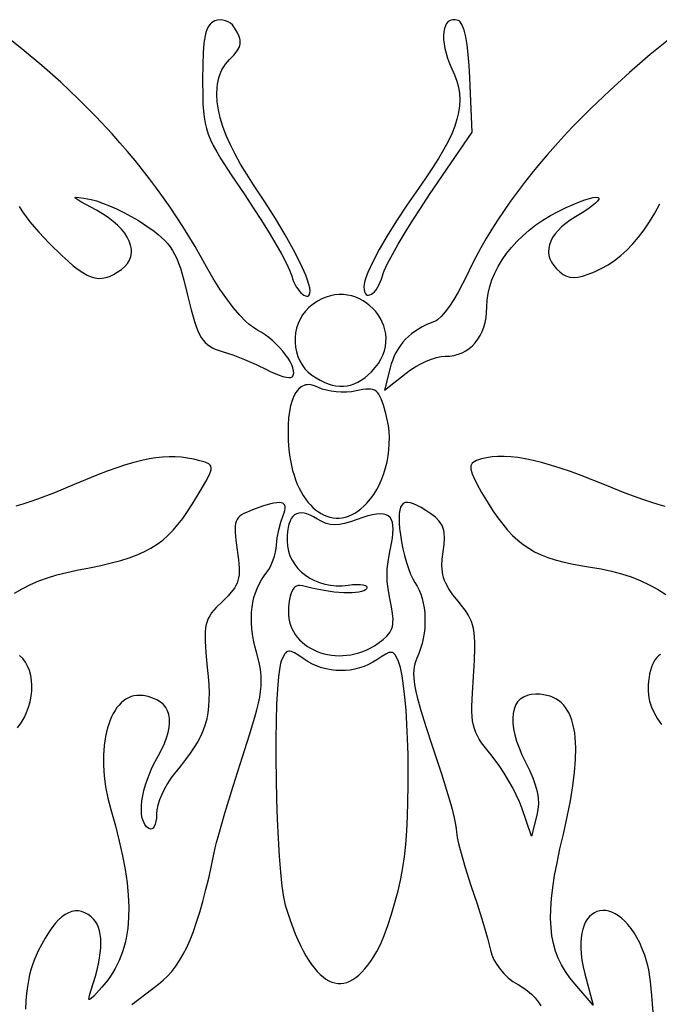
# Model space of a CAD drawing. Extents: x 45.34 to 53.16, y 38.44 to 46.44.
# Tile 3 of 4: x 48.03 to 50.49, y 41.68 to 45.46. Entities that reach past the tile are written whole.
import ezdxf

# ---------------------------------------------------------------- set-up
doc = ezdxf.new("R2010")
doc.units = 0

msp = doc.modelspace()

# ---------------------------------------------------------------- linework, layer by layer
for points in [[(49.146, 44.4182), (49.1449, 44.4291), (49.1416, 44.4429), (49.1362, 44.4594), (49.1289, 44.4784), (49.1088, 44.5231), (49.0822, 44.5753), (49.0501, 44.6334), (49.0132, 44.6956), (48.9725, 44.7603), (48.9289, 44.8258), (48.9026, 44.8658), (48.8789, 44.9048), (48.8579, 44.9427), (48.8396, 44.9795), (48.824, 45.015), (48.8112, 45.0493), (48.8011, 45.0823), (48.7938, 45.1138), (48.7892, 45.1438), (48.7875, 45.1723), (48.7885, 45.1991), (48.7901, 45.2119), (48.7924, 45.2243), (48.7954, 45.2362), (48.7991, 45.2476), (48.8035, 45.2587), (48.8086, 45.2692), (48.8145, 45.2793), (48.821, 45.2889), (48.8283, 45.298), (48.8363, 45.3066), (48.8531, 45.3242), (48.8655, 45.3396), (48.8701, 45.3468), (48.8736, 45.3536), (48.8761, 45.3604), (48.8775, 45.367), (48.8779, 45.3738), (48.8773, 45.3807), (48.8758, 45.388), (48.8732, 45.3956), (48.8652, 45.4124), (48.8535, 45.432), (48.8473, 45.4399), (48.8397, 45.4466), (48.8309, 45.4519), (48.8213, 45.4558), (48.8111, 45.4582), (48.8006, 45.4589), (48.7903, 45.4579), (48.7802, 45.4551), (48.7736, 45.452), (48.7676, 45.448), (48.7621, 45.443), (48.7572, 45.4368), (48.7529, 45.4294), (48.749, 45.4205), (48.7456, 45.4102), (48.7427, 45.3983), (48.7382, 45.3691), (48.7352, 45.3321), (48.7335, 45.2862), (48.733, 45.2307), (48.7335, 45.1633), (48.7344, 45.1348), (48.7361, 45.1089), (48.7387, 45.0852), (48.7425, 45.0629), (48.7478, 45.0414), (48.7547, 45.0202), (48.7634, 44.9986), (48.7742, 44.976), (48.7873, 44.9519), (48.8029, 44.9256), (48.8425, 44.8641), (48.8948, 44.7867), (48.9277, 44.7375), (48.9591, 44.6886), (48.9883, 44.6415), (49.0145, 44.5973), (49.0371, 44.5574), (49.0551, 44.523), (49.0681, 44.4954), (49.0723, 44.4845), (49.0751, 44.4758), (49.0784, 44.4644), (49.0826, 44.4536), (49.0874, 44.4433), (49.0927, 44.4338), (49.0984, 44.4252), (49.1043, 44.4175), (49.1104, 44.4109), (49.1164, 44.4054), (49.1222, 44.4013), (49.1277, 44.3985), (49.1327, 44.3974), (49.1371, 44.3978), (49.1408, 44.4), (49.1436, 44.404), (49.1454, 44.4101), (49.146, 44.4182)], [(49.4236, 44.4758), (49.4263, 44.4845), (49.4306, 44.4954), (49.4436, 44.5231), (49.4618, 44.5577), (49.4844, 44.5979), (49.5109, 44.6423), (49.5402, 44.6898), (49.5719, 44.7389), (49.605, 44.7885), (49.7681, 45.028), (49.7595, 45.2366), (49.7569, 45.2842), (49.7534, 45.3265), (49.7489, 45.3633), (49.7435, 45.3943), (49.7373, 45.4194), (49.7303, 45.4384), (49.7265, 45.4455), (49.7225, 45.4511), (49.7183, 45.455), (49.714, 45.4573), (49.7028, 45.4599), (49.6928, 45.4598), (49.684, 45.4573), (49.6765, 45.4524), (49.6702, 45.4454), (49.6653, 45.4364), (49.6616, 45.4256), (49.6592, 45.4131), (49.6582, 45.3991), (49.6586, 45.3837), (49.6603, 45.3671), (49.6635, 45.3495), (49.6681, 45.3309), (49.6741, 45.3117), (49.6816, 45.2918), (49.6905, 45.2715), (49.701, 45.2474), (49.7093, 45.2236), (49.7154, 45.2001), (49.7191, 45.1765), (49.7205, 45.1526), (49.7195, 45.1283), (49.7159, 45.1033), (49.7098, 45.0774), (49.7011, 45.0503), (49.6898, 45.0219), (49.6756, 44.992), (49.6587, 44.9602), (49.639, 44.9265), (49.6163, 44.8906), (49.5906, 44.8522), (49.5619, 44.8112), (49.5179, 44.7477), (49.4777, 44.6867), (49.442, 44.6293), (49.4114, 44.5764), (49.3866, 44.5293), (49.3681, 44.4891), (49.3614, 44.4719), (49.3566, 44.4568), (49.3536, 44.4439), (49.3526, 44.4335), (49.3532, 44.4231), (49.3549, 44.4148), (49.3576, 44.4086), (49.3611, 44.4042), (49.3654, 44.4018), (49.3703, 44.4011), (49.3756, 44.4021), (49.3813, 44.4048), (49.3872, 44.409), (49.3932, 44.4148), (49.3991, 44.4219), (49.4049, 44.4303), (49.4103, 44.44), (49.4153, 44.4509), (49.4198, 44.4628), (49.4236, 44.4758)], [(49.3821, 44.1075), (49.3962, 44.123), (49.4082, 44.1389), (49.418, 44.1551), (49.4257, 44.1714), (49.4314, 44.1878), (49.4352, 44.2042), (49.4372, 44.2206), (49.4375, 44.2368), (49.4361, 44.2527), (49.4332, 44.2683), (49.4287, 44.2835), (49.4229, 44.2982), (49.4157, 44.3123), (49.4073, 44.3257), (49.3978, 44.3383), (49.3872, 44.3501), (49.3756, 44.361), (49.3631, 44.3708), (49.3498, 44.3796), (49.3358, 44.3871), (49.3211, 44.3934), (49.3059, 44.3983), (49.2901, 44.4018), (49.274, 44.4037), (49.2576, 44.404), (49.241, 44.4026), (49.2242, 44.3995), (49.2073, 44.3944), (49.1905, 44.3874), (49.1738, 44.3783), (49.1572, 44.3671), (49.141, 44.3537), (49.1278, 44.3402), (49.1165, 44.3253), (49.1071, 44.3093), (49.0996, 44.2924), (49.094, 44.2748), (49.0902, 44.2566), (49.0883, 44.2382), (49.0882, 44.2197), (49.0899, 44.2014), (49.0935, 44.1834), (49.0989, 44.1659), (49.106, 44.1493), (49.115, 44.1336), (49.1258, 44.119), (49.1383, 44.1059), (49.1526, 44.0944), (49.169, 44.0836), (49.1849, 44.0743), (49.2005, 44.0666), (49.2157, 44.0604), (49.2307, 44.0558), (49.2453, 44.0527), (49.2597, 44.0512), (49.2739, 44.0512), (49.2878, 44.0528), (49.3016, 44.0559), (49.3152, 44.0606), (49.3287, 44.0669), (49.3421, 44.0747), (49.3555, 44.084), (49.3688, 44.095), (49.3821, 44.1075)], [(49.3636, 43.6019), (49.3775, 43.6184), (49.3902, 43.6361), (49.4017, 43.6549), (49.4121, 43.6746), (49.4213, 43.6952), (49.4292, 43.7165), (49.436, 43.7385), (49.4415, 43.761), (49.4456, 43.7839), (49.4485, 43.8071), (49.4501, 43.8305), (49.4502, 43.854), (49.449, 43.8775), (49.4464, 43.9008), (49.4424, 43.9239), (49.4369, 43.9466), (49.4275, 43.9789), (49.4188, 44.0035), (49.4143, 44.0132), (49.4096, 44.0213), (49.4046, 44.0278), (49.3991, 44.0329), (49.393, 44.0367), (49.3861, 44.0392), (49.3784, 44.0406), (49.3698, 44.0409), (49.36, 44.0403), (49.349, 44.0388), (49.3229, 44.0337), (49.3046, 44.0306), (49.2852, 44.029), (49.2653, 44.0288), (49.2455, 44.0299), (49.2263, 44.0323), (49.2083, 44.036), (49.1922, 44.0409), (49.1785, 44.0469), (49.1632, 44.0537), (49.1487, 44.0572), (49.1418, 44.0577), (49.1352, 44.0574), (49.1288, 44.0564), (49.1227, 44.0546), (49.1168, 44.052), (49.1112, 44.0487), (49.1008, 44.0398), (49.0915, 44.0281), (49.0833, 44.0136), (49.0764, 43.9964), (49.0707, 43.9766), (49.0662, 43.9542), (49.0631, 43.9295), (49.0613, 43.9024), (49.061, 43.873), (49.0621, 43.8415), (49.0646, 43.8079), (49.0671, 43.7867), (49.0703, 43.7662), (49.0743, 43.7465), (49.0789, 43.7275), (49.0842, 43.7094), (49.0902, 43.6921), (49.0967, 43.6756), (49.1038, 43.66), (49.1115, 43.6453), (49.1197, 43.6315), (49.1283, 43.6186), (49.1374, 43.6067), (49.1469, 43.5957), (49.1567, 43.5858), (49.167, 43.5768), (49.1775, 43.5689), (49.1883, 43.5621), (49.1994, 43.5564), (49.2107, 43.5517), (49.2222, 43.5482), (49.2339, 43.5458), (49.2457, 43.5446), (49.2575, 43.5446), (49.2695, 43.5459), (49.2815, 43.5483), (49.2935, 43.552), (49.3054, 43.557), (49.3173, 43.5633), (49.3291, 43.5709), (49.3408, 43.5799), (49.3523, 43.5902), (49.3636, 43.6019)], [(49.4078, 43.0638), (49.4265, 43.0779), (49.4411, 43.0916), (49.447, 43.0984), (49.452, 43.1055), (49.4561, 43.1128), (49.4593, 43.1204), (49.4617, 43.1284), (49.4633, 43.137), (49.4641, 43.1461), (49.4643, 43.1559), (49.4625, 43.178), (49.4581, 43.2039), (49.4508, 43.2425), (49.4456, 43.2741), (49.4424, 43.3011), (49.4414, 43.3257), (49.4424, 43.3503), (49.4456, 43.3773), (49.4508, 43.4089), (49.4582, 43.4476), (49.4617, 43.4679), (49.4639, 43.4862), (49.4647, 43.5023), (49.464, 43.5165), (49.4619, 43.5286), (49.4582, 43.5388), (49.453, 43.547), (49.4461, 43.5533), (49.4375, 43.5578), (49.4273, 43.5604), (49.4152, 43.5612), (49.4013, 43.5603), (49.3856, 43.5575), (49.368, 43.5531), (49.3484, 43.547), (49.3268, 43.5393), (49.301, 43.5302), (49.2784, 43.5238), (49.2584, 43.52), (49.2402, 43.5189), (49.2234, 43.5204), (49.2071, 43.5247), (49.1907, 43.5316), (49.1737, 43.5412), (49.1595, 43.5495), (49.1462, 43.556), (49.1339, 43.5607), (49.1225, 43.5637), (49.112, 43.5648), (49.1025, 43.5641), (49.0939, 43.5616), (49.0862, 43.5573), (49.0795, 43.5512), (49.0736, 43.5432), (49.0687, 43.5335), (49.0647, 43.5219), (49.0615, 43.5085), (49.0593, 43.4933), (49.058, 43.4763), (49.0575, 43.4574), (49.0588, 43.4374), (49.0625, 43.4183), (49.0685, 43.4), (49.0767, 43.3827), (49.0869, 43.3664), (49.099, 43.3513), (49.1128, 43.3375), (49.1282, 43.3251), (49.1451, 43.3141), (49.1633, 43.3047), (49.1826, 43.297), (49.203, 43.2911), (49.2242, 43.2871), (49.2463, 43.2851), (49.2689, 43.2852), (49.2919, 43.2875), (49.3092, 43.2895), (49.3246, 43.2903), (49.3378, 43.29), (49.3487, 43.2886), (49.3568, 43.2862), (49.362, 43.2828), (49.3634, 43.2807), (49.3639, 43.2785), (49.3635, 43.276), (49.3623, 43.2733), (49.3582, 43.269), (49.3519, 43.2654), (49.3434, 43.2625), (49.333, 43.2603), (49.3208, 43.2588), (49.3069, 43.2579), (49.2751, 43.2581), (49.2388, 43.2609), (49.1993, 43.2662), (49.1581, 43.2739), (49.1165, 43.2841), (49.1055, 43.2858), (49.1005, 43.2854), (49.0959, 43.2843), (49.0916, 43.2824), (49.0876, 43.2796), (49.0839, 43.276), (49.0805, 43.2715), (49.0747, 43.26), (49.0699, 43.2448), (49.0661, 43.2259), (49.0633, 43.2031), (49.0624, 43.1882), (49.0629, 43.1737), (49.0645, 43.1597), (49.0673, 43.1462), (49.0712, 43.1333), (49.0761, 43.1209), (49.0821, 43.1091), (49.089, 43.098), (49.0968, 43.0874), (49.1055, 43.0775), (49.115, 43.0682), (49.1252, 43.0597), (49.1361, 43.0518), (49.1476, 43.0446), (49.1598, 43.0383), (49.1725, 43.0326), (49.1856, 43.0278), (49.1993, 43.0238), (49.2133, 43.0206), (49.2276, 43.0182), (49.2423, 43.0167), (49.2572, 43.0161), (49.2722, 43.0165), (49.2874, 43.0177), (49.3027, 43.0199), (49.3181, 43.0231), (49.3334, 43.0273), (49.3486, 43.0325), (49.3637, 43.0387), (49.3787, 43.046), (49.3934, 43.0543), (49.4078, 43.0638)], [(49.4018, 41.8793), (49.4157, 41.907), (49.4301, 41.9411), (49.4444, 41.98), (49.4584, 42.0226), (49.4716, 42.0675), (49.4836, 42.1133), (49.4939, 42.1588), (49.5022, 42.2026), (49.5082, 42.2439), (49.5131, 42.291), (49.517, 42.3427), (49.5199, 42.3982), (49.5218, 42.4563), (49.5228, 42.5162), (49.5229, 42.5768), (49.5221, 42.6372), (49.5204, 42.6963), (49.5178, 42.7533), (49.5145, 42.807), (49.5102, 42.8566), (49.5052, 42.901), (49.4994, 42.9392), (49.4929, 42.9704), (49.4894, 42.9829), (49.4856, 42.9933), (49.4789, 43.0085), (49.4725, 43.0195), (49.4692, 43.0234), (49.4657, 43.0263), (49.4619, 43.0282), (49.4578, 43.0291), (49.4533, 43.029), (49.4482, 43.0279), (49.4362, 43.0227), (49.421, 43.0136), (49.402, 43.0007), (49.3864, 42.9908), (49.3702, 42.9821), (49.3533, 42.9749), (49.3359, 42.969), (49.3181, 42.9644), (49.3, 42.9612), (49.2816, 42.9593), (49.2632, 42.9588), (49.2447, 42.9596), (49.2263, 42.9618), (49.208, 42.9653), (49.1901, 42.9701), (49.1725, 42.9763), (49.1554, 42.9839), (49.1388, 42.9928), (49.1229, 43.003), (49.1026, 43.0168), (49.0865, 43.0266), (49.0738, 43.0322), (49.0686, 43.0335), (49.0639, 43.0336), (49.0597, 43.0327), (49.0558, 43.0307), (49.0523, 43.0276), (49.0489, 43.0235), (49.0423, 43.0118), (49.0352, 42.9956), (49.032, 42.9856), (49.0291, 42.9722), (49.0241, 42.9357), (49.0201, 42.8879), (49.0171, 42.8305), (49.0152, 42.7655), (49.0142, 42.6945), (49.0141, 42.6195), (49.0149, 42.5422), (49.0167, 42.4643), (49.0192, 42.3878), (49.0226, 42.3144), (49.0267, 42.2459), (49.0316, 42.1841), (49.0373, 42.1308), (49.0436, 42.0879), (49.047, 42.0708), (49.0506, 42.0571), (49.0693, 41.9995), (49.0889, 41.948), (49.0989, 41.9245), (49.1091, 41.9025), (49.1194, 41.882), (49.1299, 41.8631), (49.1406, 41.8457), (49.1514, 41.8298), (49.1623, 41.8155), (49.1733, 41.8027), (49.1844, 41.7915), (49.1955, 41.7818), (49.2068, 41.7737), (49.2182, 41.7672), (49.2296, 41.7622), (49.241, 41.7588), (49.2525, 41.757), (49.2641, 41.7568), (49.2756, 41.7581), (49.2872, 41.7611), (49.2988, 41.7656), (49.3104, 41.7718), (49.322, 41.7795), (49.3335, 41.7889), (49.345, 41.7999), (49.3565, 41.8125), (49.368, 41.8267), (49.3793, 41.8426), (49.3906, 41.8601), (49.4018, 41.8793)]]:
    msp.add_lwpolyline(points, close=True)
for points in [[(48.0284, 44.7422), (48.0413, 44.722), (48.0551, 44.7024), (48.07, 44.6829), (48.0861, 44.6635), (48.1036, 44.6436), (48.1436, 44.6017), (48.194, 44.5522), (48.2161, 44.532), (48.2365, 44.5145), (48.2553, 44.4999), (48.2729, 44.488), (48.2893, 44.4787), (48.3048, 44.4719), (48.3196, 44.4676), (48.3339, 44.4658), (48.3479, 44.4662), (48.3619, 44.4689), (48.376, 44.4738), (48.3904, 44.4807), (48.4054, 44.4897), (48.4212, 44.5007), (48.4343, 44.5117), (48.4447, 44.5237), (48.4523, 44.5365), (48.4573, 44.55), (48.4597, 44.564), (48.4595, 44.5786), (48.4567, 44.5935), (48.4515, 44.6087), (48.4438, 44.624), (48.4337, 44.6394), (48.4213, 44.6548), (48.4065, 44.67), (48.3895, 44.685), (48.3702, 44.6996), (48.3488, 44.7138), (48.3252, 44.7274), (48.2658, 44.7601), (48.2502, 44.7698), (48.2458, 44.7731), (48.2437, 44.7756), (48.2439, 44.7771), (48.2462, 44.7779), (48.2574, 44.7772), (48.2772, 44.7739), (48.3052, 44.7685), (48.3254, 44.7634), (48.3489, 44.7554), (48.3748, 44.7451), (48.4024, 44.7328), (48.4307, 44.7189), (48.4589, 44.7038), (48.4862, 44.6879), (48.5117, 44.6716), (48.547, 44.6468), (48.562, 44.635), (48.5755, 44.6235), (48.5877, 44.6117), (48.5986, 44.5997), (48.6085, 44.5869), (48.6175, 44.5733), (48.6257, 44.5585), (48.6334, 44.5423), (48.6406, 44.5245), (48.6475, 44.5048), (48.6611, 44.4586), (48.6754, 44.4017), (48.6895, 44.3448), (48.7023, 44.2998), (48.7086, 44.2812), (48.7148, 44.265), (48.7212, 44.2509), (48.728, 44.2387), (48.7351, 44.2282), (48.7428, 44.2193), (48.7512, 44.2116), (48.7605, 44.205), (48.7707, 44.1993), (48.7819, 44.1942), (48.8081, 44.1852), (48.8485, 44.1717), (48.8941, 44.1541), (48.9393, 44.1347), (48.9784, 44.1158), (48.9955, 44.1073), (49.0119, 44.1001), (49.0275, 44.0941), (49.0416, 44.0895), (49.054, 44.0864), (49.0643, 44.0849), (49.072, 44.0852), (49.0748, 44.086), (49.0767, 44.0873), (49.0792, 44.0903), (49.081, 44.0937), (49.0828, 44.1018), (49.0823, 44.1113), (49.0798, 44.122), (49.0752, 44.1337), (49.0689, 44.1462), (49.061, 44.1593), (49.0515, 44.1728), (49.0408, 44.1865), (49.0289, 44.2), (49.016, 44.2134), (49.0022, 44.2262), (48.9877, 44.2384), (48.9728, 44.2496), (48.9574, 44.2597), (48.9419, 44.2686), (48.9318, 44.2744), (48.9213, 44.2817), (48.9104, 44.2904), (48.8991, 44.3005), (48.8755, 44.3246), (48.8509, 44.3536), (48.8256, 44.3871), (48.7998, 44.4246), (48.7741, 44.4658), (48.7486, 44.5102), (48.7039, 44.5886), (48.657, 44.6649), (48.6078, 44.7394), (48.5823, 44.776), (48.5562, 44.8122), (48.5294, 44.8479), (48.502, 44.8833), (48.4739, 44.9183), (48.4451, 44.953), (48.4156, 44.9873), (48.3854, 45.0213), (48.3227, 45.0884), (48.257, 45.1544), (48.1881, 45.2195), (48.1158, 45.2837), (48.0401, 45.3472), (47.9609, 45.4102)], [(50.535, 45.3929), (50.4523, 45.3256), (50.3727, 45.2573), (50.2964, 45.1882), (50.2235, 45.1184), (50.1542, 45.048), (50.1209, 45.0126), (50.0885, 44.9771), (50.0572, 44.9415), (50.0268, 44.9058), (49.9975, 44.8701), (49.9692, 44.8343), (49.9419, 44.7985), (49.9157, 44.7627), (49.8906, 44.7269), (49.8666, 44.691), (49.8438, 44.6552), (49.8221, 44.6194), (49.8016, 44.5837), (49.7823, 44.548), (49.7642, 44.5124), (49.7473, 44.4769), (49.7316, 44.4444), (49.715, 44.4135), (49.6979, 44.3848), (49.6809, 44.359), (49.6645, 44.3369), (49.6493, 44.3192), (49.6356, 44.3067), (49.6295, 44.3026), (49.624, 44.3), (49.6073, 44.2939), (49.5914, 44.287), (49.5763, 44.2795), (49.562, 44.2713), (49.5485, 44.2624), (49.5357, 44.2529), (49.5238, 44.2427), (49.5126, 44.2318), (49.5023, 44.2203), (49.4927, 44.2081), (49.4841, 44.1953), (49.4762, 44.1819), (49.4692, 44.1678), (49.463, 44.1532), (49.4576, 44.1379), (49.4531, 44.122), (49.4318, 44.0369), (49.5142, 44.1017), (49.5321, 44.1147), (49.5515, 44.1269), (49.5717, 44.1379), (49.5922, 44.1475), (49.6123, 44.1554), (49.6314, 44.1614), (49.6489, 44.1652), (49.6642, 44.1665), (49.6818, 44.1674), (49.6986, 44.17), (49.7146, 44.1743), (49.7296, 44.1802), (49.7438, 44.1877), (49.757, 44.1967), (49.7692, 44.2071), (49.7803, 44.2189), (49.7903, 44.232), (49.7991, 44.2464), (49.8067, 44.262), (49.813, 44.2787), (49.818, 44.2965), (49.8216, 44.3154), (49.8239, 44.3353), (49.8246, 44.356), (49.8259, 44.382), (49.8297, 44.4082), (49.8359, 44.4343), (49.8444, 44.4603), (49.8552, 44.4861), (49.8681, 44.5116), (49.8832, 44.5366), (49.9002, 44.5611), (49.9192, 44.5849), (49.94, 44.6079), (49.9626, 44.63), (49.9868, 44.6511), (50.0126, 44.6712), (50.0399, 44.6899), (50.0687, 44.7074), (50.0988, 44.7234), (50.1287, 44.7378), (50.1558, 44.7499), (50.1799, 44.7598), (50.2008, 44.7676), (50.2185, 44.7731), (50.2329, 44.7765), (50.2437, 44.7778), (50.251, 44.7771), (50.2532, 44.776), (50.2545, 44.7744), (50.2548, 44.7723), (50.2542, 44.7697), (50.2499, 44.7631), (50.2416, 44.7545), (50.2291, 44.7441), (50.2122, 44.7319), (50.191, 44.7179), (50.1652, 44.7022), (50.1453, 44.6897), (50.1275, 44.6768), (50.1118, 44.6636), (50.0982, 44.6502), (50.0867, 44.6366), (50.0773, 44.6229), (50.0701, 44.6091), (50.0651, 44.5953), (50.0622, 44.5815), (50.0616, 44.5679), (50.0632, 44.5543), (50.067, 44.541), (50.073, 44.528), (50.0814, 44.5153), (50.092, 44.503), (50.1049, 44.4911), (50.1178, 44.4814), (50.1306, 44.4746), (50.1438, 44.4705), (50.158, 44.4691), (50.1739, 44.4705), (50.1921, 44.4746), (50.2132, 44.4815), (50.2378, 44.4911), (50.2643, 44.5033), (50.29, 44.5178), (50.3149, 44.5345), (50.3391, 44.5534), (50.3626, 44.5747), (50.3854, 44.5983), (50.4075, 44.6242), (50.4289, 44.6526), (50.4496, 44.6833), (50.4698, 44.7164), (50.4893, 44.752)], [(48.0112, 43.2562), (48.0405, 43.2735), (48.0714, 43.2892), (48.1039, 43.3033), (48.1379, 43.3158), (48.1736, 43.3269), (48.211, 43.3364), (48.2501, 43.3445), (48.2982, 43.3537), (48.3421, 43.363), (48.3821, 43.3724), (48.4184, 43.3823), (48.4516, 43.3927), (48.4818, 43.4039), (48.5094, 43.4161), (48.5347, 43.4294), (48.558, 43.4441), (48.5797, 43.4602), (48.6001, 43.4781), (48.6196, 43.4979), (48.6383, 43.5197), (48.6568, 43.5438), (48.6752, 43.5704), (48.6939, 43.5996), (48.7239, 43.6481), (48.7456, 43.6849), (48.7595, 43.7119), (48.7637, 43.7223), (48.7659, 43.731), (48.7664, 43.7381), (48.7651, 43.744), (48.7621, 43.7488), (48.7574, 43.7528), (48.7511, 43.7562), (48.7432, 43.7592), (48.7227, 43.7651), (48.6988, 43.771), (48.6753, 43.7755), (48.6518, 43.7787), (48.6282, 43.7804), (48.6042, 43.7807), (48.5796, 43.7795), (48.554, 43.7768), (48.5272, 43.7724), (48.499, 43.7663), (48.4691, 43.7586), (48.4372, 43.7491), (48.4031, 43.7377), (48.3665, 43.7246), (48.3271, 43.7095), (48.2392, 43.6734), (48.164, 43.6423), (48.0994, 43.6175), (48.0701, 43.6073), (48.0424, 43.5984), (48.0159, 43.5908)], [(50.5096, 43.5889), (50.4825, 43.5965), (50.4539, 43.6055), (50.4236, 43.6158), (50.3564, 43.6408), (50.2778, 43.6723), (50.1869, 43.7082), (50.1454, 43.7234), (50.1063, 43.7368), (50.0695, 43.7484), (50.0349, 43.7582), (50.0025, 43.7664), (49.972, 43.7728), (49.9433, 43.7776), (49.9164, 43.7807), (49.8911, 43.7822), (49.8673, 43.782), (49.8448, 43.7803), (49.8237, 43.777), (49.8036, 43.7721), (49.7846, 43.7657), (49.7781, 43.7629), (49.7728, 43.7596), (49.7685, 43.7557), (49.7655, 43.7512), (49.7635, 43.7459), (49.7628, 43.7397), (49.7634, 43.7325), (49.7652, 43.7241), (49.7683, 43.7145), (49.7728, 43.7036), (49.7859, 43.6771), (49.8046, 43.6438), (49.8294, 43.6027), (49.8483, 43.573), (49.8669, 43.5458), (49.8855, 43.5211), (49.9043, 43.4986), (49.9234, 43.4783), (49.9431, 43.46), (49.9637, 43.4435), (49.9854, 43.4288), (50.0083, 43.4157), (50.0327, 43.404), (50.0588, 43.3936), (50.0869, 43.3844), (50.1171, 43.3763), (50.1497, 43.369), (50.1849, 43.3626), (50.2229, 43.3567), (50.264, 43.3499), (50.3036, 43.3413), (50.3418, 43.3309), (50.3786, 43.3187), (50.414, 43.3047), (50.4479, 43.2888), (50.4805, 43.2712), (50.5118, 43.2517)], [(48.4606, 41.676), (48.5633, 41.7543), (48.5813, 41.7692), (48.5984, 41.7854), (48.6146, 41.8033), (48.63, 41.8231), (48.6446, 41.8449), (48.6586, 41.869), (48.672, 41.8955), (48.685, 41.9247), (48.6976, 41.9567), (48.7099, 41.9918), (48.7219, 42.0302), (48.7338, 42.0721), (48.7457, 42.1176), (48.7576, 42.167), (48.7819, 42.2783), (48.7867, 42.2988), (48.7948, 42.3287), (48.8188, 42.4113), (48.8504, 42.5146), (48.8862, 42.6273), (48.9132, 42.7117), (48.9334, 42.7795), (48.9411, 42.8082), (48.9474, 42.8341), (48.9522, 42.8575), (48.9556, 42.879), (48.9577, 42.8988), (48.9585, 42.9175), (48.9581, 42.9355), (48.9565, 42.9533), (48.9538, 42.9711), (48.9501, 42.9895), (48.9398, 43.0298), (48.9336, 43.0534), (48.9287, 43.0765), (48.9249, 43.0989), (48.9222, 43.1207), (48.9207, 43.142), (48.9203, 43.1627), (48.9211, 43.1828), (48.9231, 43.2023), (48.9261, 43.2212), (48.9304, 43.2396), (48.9358, 43.2574), (48.9423, 43.2746), (48.95, 43.2912), (48.9589, 43.3072), (48.9689, 43.3227), (48.98, 43.3376), (48.9868, 43.3471), (48.9932, 43.3585), (48.9991, 43.3713), (49.0045, 43.385), (49.009, 43.3992), (49.0126, 43.4135), (49.0152, 43.4276), (49.0165, 43.4408), (49.0195, 43.4689), (49.0253, 43.4997), (49.033, 43.5294), (49.0418, 43.5543), (49.0459, 43.5648), (49.0486, 43.574), (49.05, 43.582), (49.05, 43.5888), (49.0485, 43.5943), (49.0456, 43.5986), (49.0411, 43.6017), (49.035, 43.6036), (49.0273, 43.6044), (49.0179, 43.6039), (49.0069, 43.6022), (48.9941, 43.5994), (48.9632, 43.5902), (48.9249, 43.5765), (48.9011, 43.5668), (48.8914, 43.562), (48.883, 43.5571), (48.876, 43.5518), (48.8702, 43.5461), (48.8656, 43.5396), (48.8622, 43.5323), (48.8597, 43.5239), (48.8582, 43.5144), (48.8577, 43.5034), (48.858, 43.4908), (48.8608, 43.4604), (48.8662, 43.4215), (48.8712, 43.3841), (48.8736, 43.3532), (48.8736, 43.3397), (48.8729, 43.3274), (48.8712, 43.3159), (48.8687, 43.3052), (48.8652, 43.2951), (48.8606, 43.2853), (48.855, 43.2757), (48.8482, 43.2661), (48.8311, 43.2463), (48.8088, 43.2243), (48.7852, 43.2012), (48.7756, 43.1906), (48.7674, 43.1803), (48.7604, 43.17), (48.7547, 43.1594), (48.7502, 43.1482), (48.7468, 43.136), (48.7444, 43.1227), (48.743, 43.1078), (48.7425, 43.0912), (48.7428, 43.0725), (48.7457, 43.0277), (48.7511, 42.971), (48.7543, 42.9363), (48.7565, 42.9043), (48.7576, 42.8747), (48.7575, 42.8472), (48.7561, 42.8215), (48.7533, 42.7973), (48.749, 42.7741), (48.743, 42.7518), (48.7353, 42.73), (48.7259, 42.7084), (48.7145, 42.6865), (48.7011, 42.6642), (48.6856, 42.6411), (48.6678, 42.6169), (48.6478, 42.5912), (48.6254, 42.5637), (48.6114, 42.5455), (48.5984, 42.5256), (48.5866, 42.5046), (48.5764, 42.4833), (48.5679, 42.4622), (48.5615, 42.4421), (48.5574, 42.4235), (48.556, 42.4071), (48.5554, 42.3924), (48.5537, 42.3796), (48.551, 42.3688), (48.5475, 42.3602), (48.5431, 42.3541), (48.5381, 42.3505), (48.5325, 42.3498), (48.5265, 42.3521), (48.5179, 42.359), (48.5109, 42.368), (48.5054, 42.379), (48.5014, 42.3919), (48.4989, 42.4064), (48.4979, 42.4225), (48.4983, 42.4399), (48.5001, 42.4585), (48.5033, 42.4782), (48.5079, 42.4989), (48.5139, 42.5203), (48.5212, 42.5423), (48.5298, 42.5647), (48.5397, 42.5874), (48.5509, 42.6103), (48.5634, 42.6332), (48.5761, 42.6569), (48.5866, 42.6794), (48.5949, 42.7009), (48.601, 42.7211), (48.6049, 42.7402), (48.6065, 42.7581), (48.606, 42.7747), (48.6033, 42.7901), (48.5984, 42.8041), (48.5914, 42.8168), (48.5822, 42.8281), (48.5709, 42.8379), (48.5574, 42.8464), (48.5418, 42.8533), (48.524, 42.8588), (48.5042, 42.8627), (48.4922, 42.8638), (48.4807, 42.8635), (48.4695, 42.8619), (48.4588, 42.859), (48.4485, 42.8548), (48.4387, 42.8495), (48.4293, 42.8429), (48.4204, 42.8353), (48.412, 42.8265), (48.4041, 42.8167), (48.3966, 42.806), (48.3897, 42.7942), (48.3834, 42.7816), (48.3776, 42.7681), (48.3723, 42.7537), (48.3676, 42.7386), (48.36, 42.7062), (48.3548, 42.6712), (48.3522, 42.6339), (48.3521, 42.5948), (48.3548, 42.554), (48.3603, 42.512), (48.3687, 42.4691), (48.3801, 42.4256), (48.3979, 42.363), (48.4131, 42.3037), (48.4256, 42.2475), (48.4355, 42.1943), (48.4428, 42.144), (48.4474, 42.0964), (48.4494, 42.0515), (48.4487, 42.009), (48.4454, 41.9688), (48.4393, 41.9309), (48.4353, 41.9128), (48.4306, 41.8951), (48.4252, 41.8779), (48.4192, 41.8612), (48.4125, 41.845), (48.4051, 41.8292), (48.3971, 41.8138), (48.3883, 41.7988), (48.3789, 41.7843), (48.3688, 41.77), (48.3466, 41.7427), (48.315, 41.7081), (48.3053, 41.699), (48.2992, 41.6953), (48.2975, 41.6954), (48.2965, 41.6968), (48.2968, 41.7036), (48.2998, 41.7155), (48.3053, 41.7325), (48.3214, 41.7851), (48.3277, 41.8095), (48.3329, 41.8326), (48.337, 41.8544), (48.3399, 41.875), (48.3416, 41.8943), (48.3422, 41.9124), (48.3417, 41.9292), (48.34, 41.9448), (48.3371, 41.9592), (48.3331, 41.9723), (48.328, 41.9841), (48.3217, 41.9948), (48.3142, 42.0042), (48.3056, 42.0125), (48.2932, 42.0217), (48.2807, 42.0286), (48.2682, 42.0332), (48.2558, 42.0356), (48.2433, 42.0356), (48.2308, 42.0333), (48.2182, 42.0287), (48.2056, 42.0217), (48.1929, 42.0125), (48.1802, 42.0008), (48.1674, 41.9869), (48.1545, 41.9706), (48.1415, 41.9519), (48.1284, 41.9309), (48.1152, 41.9074), (48.1019, 41.8817), (48.0935, 41.864), (48.086, 41.8464), (48.0793, 41.8284), (48.0734, 41.8096), (48.0683, 41.7896), (48.0639, 41.7681), (48.0602, 41.7446), (48.0571, 41.7188), (48.0546, 41.6903), (48.0526, 41.6587)], [(50.4637, 41.6464), (50.4586, 41.7101), (50.4529, 41.7649), (50.4465, 41.8086), (50.4431, 41.8257), (50.4396, 41.8393), (50.4311, 41.8656), (50.4217, 41.89), (50.4117, 41.9125), (50.4011, 41.9331), (50.39, 41.9517), (50.3785, 41.9685), (50.3667, 41.9834), (50.3545, 41.9965), (50.3423, 42.0077), (50.3299, 42.0171), (50.3175, 42.0247), (50.3052, 42.0305), (50.293, 42.0346), (50.2811, 42.0368), (50.2695, 42.0373), (50.2583, 42.0361), (50.2476, 42.0332), (50.2375, 42.0286), (50.228, 42.0223), (50.2192, 42.0144), (50.2113, 42.0047), (50.2042, 41.9935), (50.1981, 41.9806), (50.1931, 41.9661), (50.1892, 41.9501), (50.1866, 41.9324), (50.1852, 41.9132), (50.1853, 41.8925), (50.1868, 41.8702), (50.1898, 41.8464), (50.1945, 41.8211), (50.201, 41.7944), (50.2331, 41.6735), (50.1629, 41.7548), (50.1435, 41.7787), (50.1264, 41.8031), (50.1116, 41.8282), (50.099, 41.8542), (50.0887, 41.8814), (50.0806, 41.91), (50.0748, 41.9403), (50.0711, 41.9725), (50.0697, 42.007), (50.0703, 42.0438), (50.0731, 42.0834), (50.0781, 42.1259), (50.0851, 42.1717), (50.0942, 42.2208), (50.1053, 42.2737), (50.1185, 42.3306), (50.1337, 42.397), (50.1459, 42.4589), (50.1553, 42.5163), (50.1619, 42.5693), (50.1655, 42.6177), (50.1663, 42.6618), (50.1656, 42.6822), (50.1641, 42.7016), (50.162, 42.7198), (50.1591, 42.7369), (50.1555, 42.753), (50.1511, 42.768), (50.1461, 42.782), (50.1403, 42.7949), (50.1337, 42.8067), (50.1265, 42.8175), (50.1185, 42.8272), (50.1097, 42.8359), (50.1003, 42.8435), (50.09, 42.8502), (50.0791, 42.8557), (50.0674, 42.8603), (50.055, 42.8638), (50.0419, 42.8664), (50.028, 42.8679), (50.0133, 42.8684), (49.9952, 42.8671), (49.9791, 42.8634), (49.965, 42.8572), (49.9587, 42.8533), (49.9529, 42.8489), (49.943, 42.8383), (49.935, 42.8256), (49.9292, 42.811), (49.9255, 42.7945), (49.9239, 42.7763), (49.9244, 42.7564), (49.9271, 42.7349), (49.9319, 42.7119), (49.9389, 42.6876), (49.9482, 42.662), (49.9596, 42.6352), (49.9732, 42.6073), (49.9886, 42.5761), (50.0011, 42.547), (50.0106, 42.5198), (50.0173, 42.4943), (50.0213, 42.4701), (50.0225, 42.4471), (50.021, 42.4249), (50.0169, 42.4034), (49.9965, 42.3226), (49.9589, 42.4315), (49.9497, 42.4553), (49.9378, 42.4814), (49.9239, 42.5089), (49.9084, 42.5368), (49.8918, 42.5645), (49.8745, 42.5909), (49.857, 42.6154), (49.8399, 42.6371), (49.8148, 42.668), (49.8045, 42.6819), (49.7957, 42.6952), (49.7882, 42.7083), (49.782, 42.7216), (49.777, 42.7352), (49.7731, 42.7497), (49.7702, 42.7653), (49.7684, 42.7824), (49.7674, 42.8014), (49.7672, 42.8226), (49.769, 42.8728), (49.7731, 42.936), (49.7771, 42.998), (49.7788, 43.0477), (49.7787, 43.0687), (49.7778, 43.0876), (49.7761, 43.1046), (49.7735, 43.1201), (49.77, 43.1343), (49.7655, 43.1477), (49.7599, 43.1604), (49.7532, 43.1729), (49.7453, 43.1854), (49.7362, 43.1981), (49.7139, 43.2259), (49.6942, 43.2506), (49.6786, 43.2733), (49.6668, 43.2949), (49.6623, 43.3056), (49.6586, 43.3163), (49.6558, 43.3271), (49.6538, 43.3381), (49.6525, 43.3495), (49.652, 43.3613), (49.6531, 43.3867), (49.6568, 43.4151), (49.6607, 43.4434), (49.6622, 43.4674), (49.6612, 43.4879), (49.6597, 43.497), (49.6574, 43.5055), (49.6544, 43.5134), (49.6506, 43.5209), (49.646, 43.528), (49.6405, 43.5349), (49.6269, 43.5481), (49.6096, 43.5614), (49.5903, 43.5744), (49.5728, 43.5853), (49.5572, 43.5938), (49.5432, 43.6), (49.531, 43.6039), (49.5203, 43.6054), (49.5113, 43.6045), (49.5038, 43.601), (49.4978, 43.5951), (49.4932, 43.5867), (49.4899, 43.5756), (49.488, 43.562), (49.4874, 43.5457), (49.4879, 43.5267), (49.4896, 43.505), (49.4925, 43.4806), (49.4965, 43.4542), (49.5019, 43.4273), (49.5084, 43.4006), (49.5157, 43.3749), (49.5236, 43.3509), (49.5319, 43.3295), (49.5403, 43.3112), (49.5486, 43.297), (49.5572, 43.2832), (49.5646, 43.2683), (49.571, 43.2523), (49.5764, 43.2355), (49.5806, 43.2179), (49.5838, 43.1997), (49.586, 43.1808), (49.587, 43.1616), (49.587, 43.1421), (49.5859, 43.1224), (49.5837, 43.1026), (49.5804, 43.0829), (49.576, 43.0633), (49.5705, 43.044), (49.564, 43.0251), (49.5563, 43.0068), (49.5518, 42.9959), (49.5482, 42.9846), (49.5456, 42.9728), (49.5439, 42.9603), (49.5433, 42.9468), (49.5437, 42.932), (49.5453, 42.9159), (49.548, 42.8981), (49.5518, 42.8784), (49.5569, 42.8567), (49.5709, 42.8061), (49.5903, 42.7444), (49.6153, 42.67), (49.6507, 42.5626), (49.6798, 42.4668), (49.691, 42.4265), (49.6994, 42.393), (49.7047, 42.3676), (49.7066, 42.3516), (49.7078, 42.3377), (49.7111, 42.3182), (49.7164, 42.294), (49.7233, 42.266), (49.7415, 42.2022), (49.7636, 42.1338), (49.7872, 42.0631), (49.8091, 41.9927), (49.827, 41.9307), (49.8384, 41.8854), (49.8439, 41.8665), (49.852, 41.8477), (49.8626, 41.8292), (49.8755, 41.8115), (49.8903, 41.7946), (49.9069, 41.779), (49.925, 41.7649), (49.9445, 41.7527), (49.9635, 41.7411), (49.9807, 41.7287), (49.9961, 41.7155), (50.0098, 41.7014), (50.0216, 41.6865), (50.0317, 41.6707)], [(48.0226, 42.7394), (48.0359, 42.758), (48.0474, 42.7775), (48.057, 42.7977), (48.0647, 42.8183), (48.0706, 42.8393), (48.0747, 42.8603), (48.077, 42.8811), (48.0774, 42.9016), (48.076, 42.9215), (48.0728, 42.9407), (48.0678, 42.9589), (48.061, 42.9758), (48.0524, 42.9914), (48.042, 43.0054), (48.0298, 43.0175)], [(50.491, 43.021), (50.4841, 43.0154), (50.4776, 43.0088), (50.4717, 43.0011), (50.4662, 42.9923), (50.4613, 42.9826), (50.4569, 42.9718), (50.4531, 42.9599), (50.45, 42.947), (50.4475, 42.9331), (50.4457, 42.9182), (50.4445, 42.9023), (50.4442, 42.8853), (50.4456, 42.8632), (50.45, 42.8409), (50.4573, 42.8186), (50.4674, 42.7962), (50.4803, 42.7738), (50.496, 42.7515)]]:
    msp.add_lwpolyline(points)

doc.saveas('drawing.dxf')
